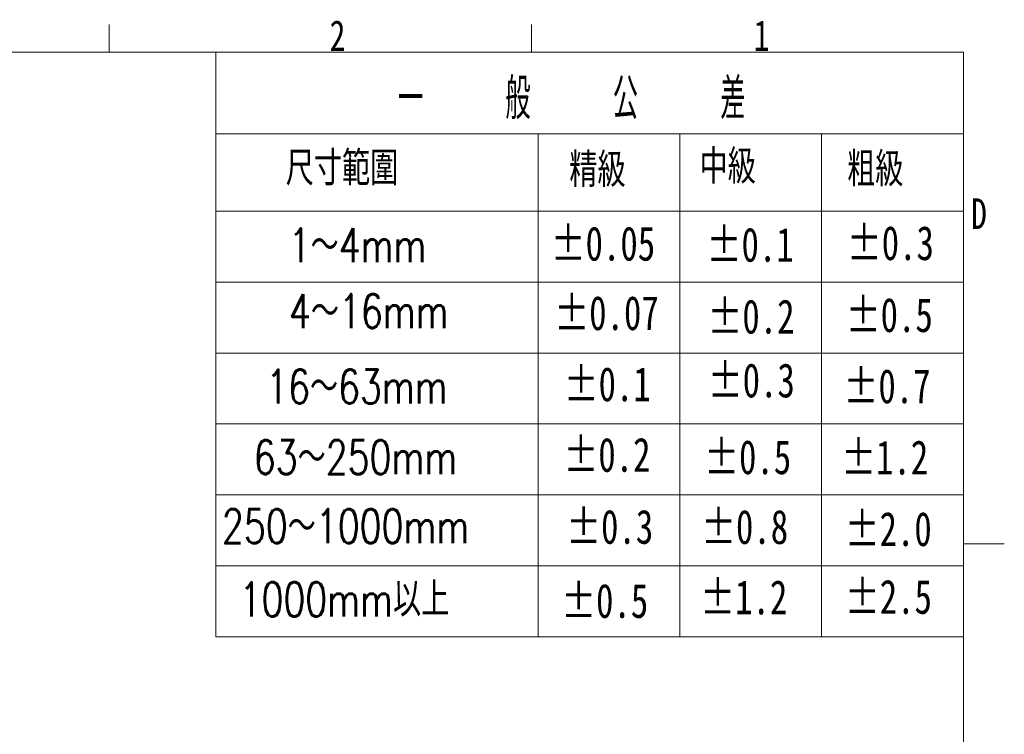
# Model space of a CAD drawing. Header units: millimetres. Extents: x 5 to 273, y 7 to 200.
# Tile 12 of 12: x 197 to 273, y 144 to 199. Entities that reach past the tile are written whole.
import ezdxf

# ---------------------------------------------------------------- set-up
doc = ezdxf.new("R2010")
doc.units = ezdxf.units.MM
doc.styles.add('SLDTEXTSTYLE0', font='TXT', dxfattribs={"width": 0.75})
doc.styles.add('SLDTEXTSTYLE7', font='TXT', dxfattribs={"width": 0.75, "bigfont": 'bigfont'})
doc.styles.add('SLDTEXTSTYLE8', font='TXT', dxfattribs={"width": 0.5625, "bigfont": 'bigfont'})

msp = doc.modelspace()

# ---------------------------------------------------------------- linework, layer by layer
at = {"color": 7, "linetype": 'Continuous', "lineweight": 18}
for p, q in [((203.72889, 196.675), (203.72889, 198.8289)), ((236.48441, 196.675), (236.48441, 198.8289)), ((8.38015, 196.675), (270.00015, 196.675)), ((212.00015, 196.675), (212.00015, 151.33568)), ((270.00015, 9.95866), (270.00015, 196.675)), ((212.00015, 190.33568), (270.00015, 190.33568)), ((237.00015, 190.33568), (237.00015, 151.33568)), ((248.00015, 190.33568), (248.00015, 151.33568)), ((259.00015, 190.33568), (259.00015, 151.33568)), ((212.00015, 184.33568), (270.00015, 184.33568)), ((212.00015, 178.83568), (270.00015, 178.83568)), ((212.00015, 173.33568), (270.00015, 173.33568)), ((212.00015, 167.83568), (270.00015, 167.83568)), ((212.00015, 162.33568), (270.00015, 162.33568)), ((270.00015, 158.54866), (273.17515, 158.54866)), ((212.00015, 156.83568), (270.00015, 156.83568)), ((212.00015, 151.33568), (270.00015, 151.33568))]:
    msp.add_line(p, q, dxfattribs=at)

# ---------------------------------------------------------------- texts
at = {"color": 7, "linetype": 'Continuous', "lineweight": 0, "attachment_point": 1}
for s, insert, char_height, style in [('2', (220.83481, 199.15174), 2.38125, 'SLDTEXTSTYLE0'), ('1', (253.73268, 199.15174), 2.38125, 'SLDTEXTSTYLE0'), ('一    般    公    差', (226.13284, 194.66253), 3.175, 'SLDTEXTSTYLE8'), ('中級', (249.53236, 189.12156), 2.645833, 'SLDTEXTSTYLE7'), ('尺寸範圍', (217.42279, 188.98707), 2.645833, 'SLDTEXTSTYLE7'), ('精級', (239.4278, 188.86578), 2.645833, 'SLDTEXTSTYLE7'), ('粗級', (260.9775, 188.91515), 2.645833, 'SLDTEXTSTYLE7'), ('D', (270.60643, 185.33806), 2.38125, 'SLDTEXTSTYLE0'), ('±0.05', (237.98676, 183.15218), 2.645833, 'SLDTEXTSTYLE0'), ('±0.3', (260.9635, 183.19559), 2.645833, 'SLDTEXTSTYLE0'), ('1～4mm', (217.65514, 183.02034), 2.645833, 'SLDTEXTSTYLE7'), ('±0.1', (250.08617, 183.06755), 2.645833, 'SLDTEXTSTYLE0'), ('±0.07', (238.26672, 177.76573), 2.645833, 'SLDTEXTSTYLE0'), ('4～16mm', (217.67345, 177.91026), 2.645833, 'SLDTEXTSTYLE7'), ('±0.2', (250.14989, 177.49311), 2.645833, 'SLDTEXTSTYLE0'), ('±0.5', (260.87947, 177.61355), 2.645833, 'SLDTEXTSTYLE0'), ('±0.3', (250.17465, 172.544), 2.645833, 'SLDTEXTSTYLE0'), ('16～63mm', (215.90256, 172.05638), 2.645833, 'SLDTEXTSTYLE7'), ('±0.1', (238.99517, 172.24844), 2.645833, 'SLDTEXTSTYLE0'), ('±0.7', (260.70545, 172.09303), 2.645833, 'SLDTEXTSTYLE0'), ('63～250mm', (214.94552, 166.58266), 2.645833, 'SLDTEXTSTYLE7'), ('±0.2', (238.97531, 166.77233), 2.645833, 'SLDTEXTSTYLE0'), ('±0.5', (249.89352, 166.58986), 2.645833, 'SLDTEXTSTYLE0'), ('±1.2', (260.52088, 166.56508), 2.645833, 'SLDTEXTSTYLE0'), ('250～1000mm', (212.4743, 161.23534), 2.645833, 'SLDTEXTSTYLE7'), ('±0.3', (239.18846, 161.18826), 2.645833, 'SLDTEXTSTYLE0'), ('±0.8', (249.65559, 161.17455), 2.645833, 'SLDTEXTSTYLE0'), ('±2.0', (260.7959, 161.01267), 2.645833, 'SLDTEXTSTYLE0'), ('1000mm以上', (213.84035, 155.5522), 2.645833, 'SLDTEXTSTYLE7'), ('±1.2', (249.58953, 155.71776), 2.645833, 'SLDTEXTSTYLE0'), ('±2.5', (260.81145, 155.7555), 2.645833, 'SLDTEXTSTYLE0'), ('±0.5', (238.80107, 155.4398), 2.645833, 'SLDTEXTSTYLE0')]:
    msp.add_mtext(s, dxfattribs=dict(at, insert=insert, char_height=char_height, style=style))

doc.saveas('drawing.dxf')
